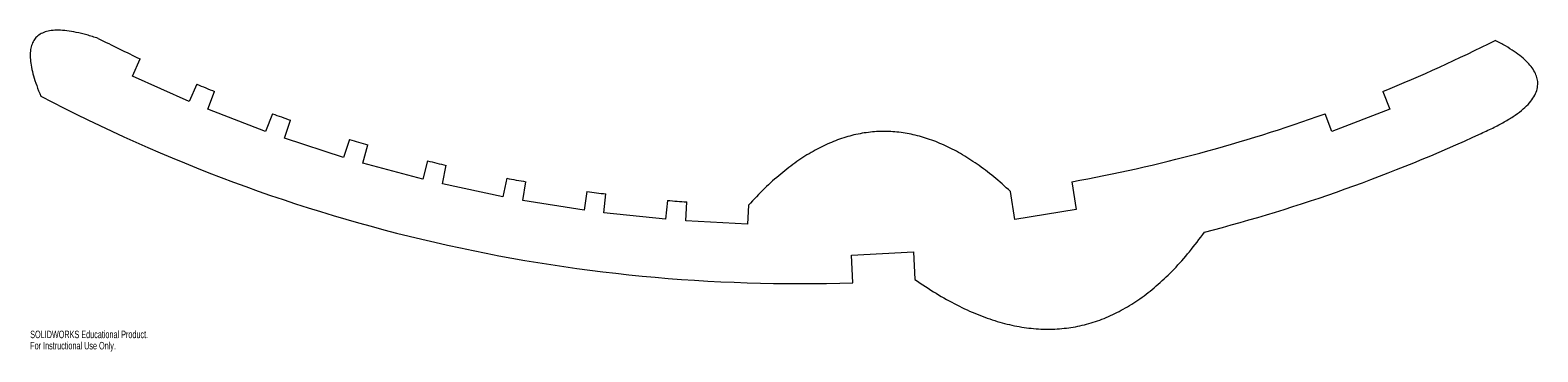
# Model space of a CAD drawing. Header units: millimetres. Extents: x -496 to 477, y -1094 to -887.
import ezdxf

# ---------------------------------------------------------------- set-up
doc = ezdxf.new("R2010")
doc.units = ezdxf.units.MM
doc.styles.add('SLDTEXTSTYLE0', font='TXT', dxfattribs={"width": 0.7})

msp = doc.modelspace()

# ---------------------------------------------------------------- linework, layer by layer
at = {"color": 7, "linetype": 'Continuous', "lineweight": 15}
for p, q in [((-429.89, -916.37), (-424.93, -905.23)), ((-393.35, -932.64), (-429.89, -916.37)), ((-388.38, -921.5), (-393.35, -932.64)), ((-381.34, -937.62), (-376.97, -926.23)), ((376.97, -926.23), (381.34, -937.62)), ((-344, -951.95), (-381.34, -937.62)), ((-339.62, -940.56), (-344, -951.95)), ((344, -951.95), (339.62, -940.56)), ((381.34, -937.62), (344, -951.95)), ((-331.75, -956.29), (-327.98, -944.69)), ((-293.7, -968.65), (-331.75, -956.29)), ((-289.93, -957.05), (-293.7, -968.65)), ((-281.24, -972.34), (-278.09, -960.56)), ((-242.61, -982.69), (-281.24, -972.34)), ((-239.45, -970.91), (-242.61, -982.69)), ((-229.97, -985.73), (-227.43, -973.79)), ((-188.31, -982.11), (-190.84, -994.04)), ((-190.84, -994.04), (-229.97, -985.73)), ((-178.07, -996.41), (-176.16, -984.36)), ((-136.65, -990.62), (-138.56, -1002.67)), ((-125.67, -1004.37), (-124.4, -992.23)), ((139.5, -1008.6), (136.65, -990.62)), ((176.16, -984.36), (179, -1002.34)), ((-138.56, -1002.67), (-178.07, -996.41)), ((-84.62, -996.41), (-85.89, -1008.55)), ((-72.94, -1009.57), (-72.3, -997.38)), ((-32.35, -999.48), (-32.99, -1011.66)), ((-85.89, -1008.55), (-125.67, -1004.37)), ((-32.99, -1011.66), (-72.94, -1009.57)), ((179, -1002.34), (139.5, -1008.6)), ((34.04, -1031.63), (73.98, -1029.54)), ((73.98, -1029.54), (74.92, -1047.32)), ((34.97, -1049.42), (34.04, -1031.63))]:
    msp.add_line(p, q, dxfattribs=at)
for radius, start, end in [(1000, 243.12716, 244.85401), (1000, 292.14599, 296.71156), (1000, 247.14599, 247.85401), (1050, 242.23619, 271.90859), (1000, 250.14599, 250.85401), (1000, 280.14599, 289.85401), (1050, 284.44356, 294.7957), (1000, 253.14599, 253.85401), (1000, 256.14599, 256.85401), (1000, 259.14599, 259.85401), (1000, 262.14599, 262.85401), (1000, 265.14599, 265.85401)]:
    msp.add_arc((0, 0), radius, start, end, dxfattribs=at)
for points in [[(-452.01, -892.01), (-513.22, -871.78), (-489.12, -929.12)], [(440.35, -953.2), (508.57, -923.51), (449.5, -893.28)], [(136.65, -990.62), (49.34, -909.07), (-32.35, -999.48)], [(74.92, -1047.32), (184.67, -1124.15), (261.9, -1016.81)]]:
    msp.add_open_spline(points, degree=2, dxfattribs=at)

# ---------------------------------------------------------------- texts
at = {"color": 7, "linetype": 'Continuous', "char_height": 4.8336, "attachment_point": 1, "style": 'SLDTEXTSTYLE0'}
for s, insert in [('SOLIDWORKS Educational Product.', (-495.93, -1080.32)), ('For Instructional Use Only.', (-495.93, -1087.57))]:
    msp.add_mtext(s, dxfattribs=dict(at, insert=insert))

doc.saveas('drawing.dxf')
